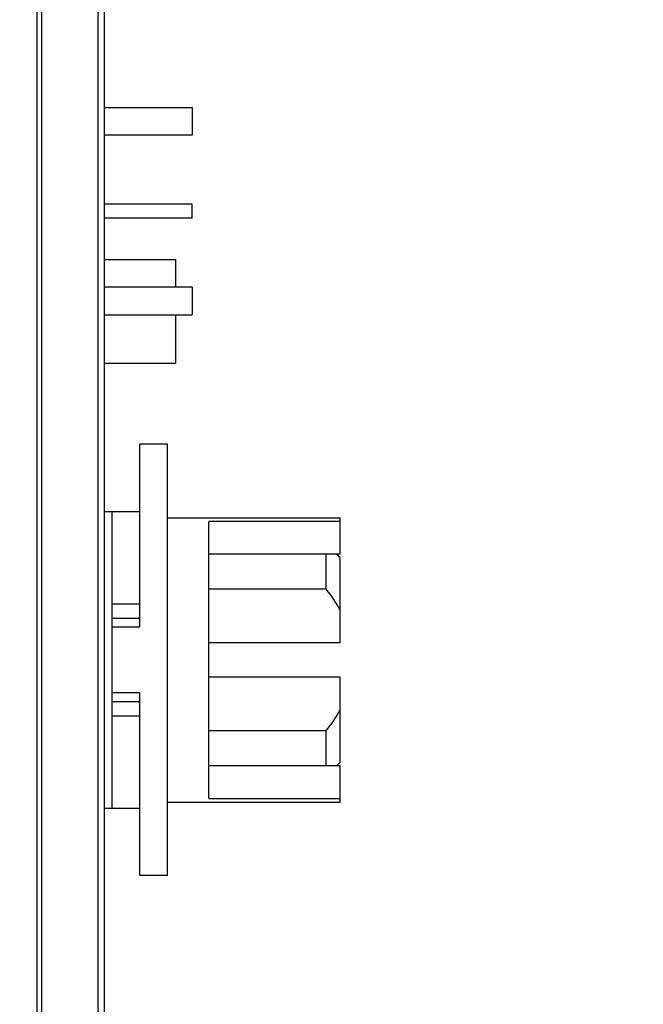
# Model space of a CAD drawing. Header units: inches. Extents: x 0.2 to 16.8, y 0.2 to 10.8.
# Tile 20 of 42: x 9.1 to 10, y 4.5 to 5.9. Entities that reach past the tile are written whole.
import ezdxf

# ---------------------------------------------------------------- set-up
doc = ezdxf.new("R2010")
doc.units = ezdxf.units.IN
doc.header["$LTSCALE"] = 0.935
doc.header["$MEASUREMENT"] = 0
doc.layers.get('0').update_dxf_attribs({"linetype": 'CONTINUOUS'})
doc.layers.add('DIMENSIONS', color=7, linetype='CONTINUOUS')
doc.styles.get("Standard").update_dxf_attribs({"font": 'txt', "width": 0.8})
doc.dimstyles.new('DIMSTYLE_2', dxfattribs={"dimtxt": 0.125, "dimasz": 0.18, "dimexe": 0.18, "dimexo": 0.0625, "dimgap": 0.09, "dimtad": 0, "dimtih": 1, "dimtoh": 1, "dimdec": 3, "dimzin": 4, "dimdsep": 46, "dimtxsty": 'STANDARD', "dimblk": '_FILLED', "dimblk1": '_FILLED', "dimblk2": '_FILLED', "dimcen": 0.09, "dimadec": 0, "dimazin": 0, "dimtp": 0.01, "dimtm": 0.01, "dimtfac": 1, "dimtdec": 3, "dimtofl": 0, "dimtmove": 0, "dimatfit": 3, "dimldrblk": '_FILLED', "dimfxl": 1, "dimtolj": 1, "dimtzin": 4, "dimarcsym": 0})

# ---------------------------------------------------------------- blocks, each defined once
blk = doc.blocks.new('_FILLED')
at = {"color": 0, "linetype": 'BYBLOCK'}
blk.add_solid([(0, 0), (-1, 0.1736), (-1, -0.1736)], dxfattribs=at)
blk = doc.blocks.new('*D19')
at = {"layer": 'DIMENSIONS', "color": 2, "linetype": 'CONTINUOUS'}
for p, q in [((9.0817, 8.1964), (10.9517, 8.1964)), ((10.8267, 8.1964), (10.8267, 5.788)), ((10.8267, 3.1295), (10.8267, 5.538)), ((9.0817, 3.1295), (10.9517, 3.1295))]:
    blk.add_line(p, q, dxfattribs=at)
at = {"layer": 'DIMENSIONS', "color": 2, "linetype": 'CONTINUOUS', "xscale": 0.18, "yscale": 0.18, "zscale": 0.18}
for p, rotation in [((10.8267, 8.1964), 90), ((10.8267, 3.1295), 270)]:
    blk.add_blockref('_FILLED', p, dxfattribs=dict(at, rotation=rotation))
at = {"layer": 'DIMENSIONS', "color": 2, "linetype": 'CONTINUOUS', "insert": (10.8267, 5.7255), "char_height": 0.125, "width": 1.325, "attachment_point": 2, "line_spacing_factor": 0.9}
blk.add_mtext('5.067{\\Ftxt.shx;\\W1.000000;\\H0.125000; }[128.7]', dxfattribs=at)

msp = doc.modelspace()

# ---------------------------------------------------------------- linework, layer by layer
at = {"color": 9, "linetype": 'CONTINUOUS'}
for p, q in [((9.1069, 3.6634), (9.1069, 7.6634)), ((9.1132, 7.6634), (9.1132, 3.6634)), ((9.1951, 3.6634), (9.1951, 7.6634)), ((9.2556, 5.0692), (9.2156, 5.0692)), ((9.2156, 4.9076), (9.2556, 4.9076))]:
    msp.add_line(p, q, dxfattribs=at)
at = {"color": 7, "linetype": 'CONTINUOUS'}
for p, q in [((9.204, 7.6634), (9.204, 3.6634)), ((9.204, 5.7883), (9.3314, 5.7883)), ((9.3314, 5.7883), (9.3314, 5.7483)), ((9.3314, 5.7483), (9.204, 5.7483)), ((9.3314, 5.6483), (9.204, 5.6483)), ((9.3314, 5.6283), (9.3314, 5.6483)), ((9.3314, 5.6283), (9.204, 5.6283)), ((9.204, 5.5683), (9.3075, 5.5683)), ((9.3075, 5.5682), (9.3075, 5.5284)), ((9.3314, 5.5283), (9.204, 5.5283)), ((9.3314, 5.5283), (9.3314, 5.4883)), ((9.204, 5.4883), (9.3314, 5.4883)), ((9.3075, 5.4884), (9.3075, 5.4183)), ((9.204, 5.4183), (9.3075, 5.4183)), ((9.2956, 5.3009), (9.2556, 5.3009)), ((9.2556, 5.0362), (9.2556, 5.3009)), ((9.2956, 4.6759), (9.2956, 5.3009)), ((9.204, 5.2034), (9.2556, 5.2034)), ((9.2156, 4.7734), (9.2156, 5.2034)), ((9.2956, 5.1944), (9.5456, 5.1944)), ((9.5456, 5.1414), (9.5456, 5.1944)), ((9.5456, 5.189), (9.3556, 5.189)), ((9.3556, 4.7878), (9.3556, 5.189)), ((9.5456, 5.1414), (9.3556, 5.1414)), ((9.5256, 5.0907), (9.5256, 5.1414)), ((9.5456, 5.0134), (9.5456, 5.1367)), ((9.5256, 5.0907), (9.3556, 5.0907)), ((9.2156, 5.0489), (9.2556, 5.0489)), ((9.2156, 5.0362), (9.2556, 5.0362)), ((9.3556, 5.0134), (9.5456, 5.0134)), ((9.5456, 4.9634), (9.3556, 4.9634)), ((9.5456, 4.8401), (9.5456, 4.9634)), ((9.2556, 4.9406), (9.2156, 4.9406)), ((9.2556, 4.6759), (9.2556, 4.9406)), ((9.2556, 4.9279), (9.2156, 4.9279)), ((9.3556, 4.8861), (9.5256, 4.8861)), ((9.5256, 4.8355), (9.5256, 4.8861)), ((9.3556, 4.8355), (9.5456, 4.8355)), ((9.5456, 4.7824), (9.5456, 4.8355)), ((9.2956, 4.7824), (9.5456, 4.7824)), ((9.3556, 4.7878), (9.5456, 4.7878)), ((9.2556, 4.7734), (9.204, 4.7734)), ((9.2956, 4.6759), (9.2556, 4.6759))]:
    msp.add_line(p, q, dxfattribs=at)
for major_axis, start_param, end_param in [((0, 0.206), -0.767187, -0.733865), ((0, 0.16), -1.105633, -0.876881), ((0, 0.16), -2.264705, -2.035952), ((0, 0.206), 3.875483, 3.908865)]:
    msp.add_ellipse((9.4026, 4.9884), major_axis=major_axis, ratio=1, start_param=start_param, end_param=end_param, dxfattribs=at)

# ---------------------------------------------------------------- dimensions: what is measured, and where the dimension line sits
at = {"layer": 'DIMENSIONS', "color": 2, "linetype": 'CONTINUOUS'}
dim = msp.add_linear_dim(base=(10.8267, 3.1295), p1=(9.0817, 8.1964), p2=(9.0817, 3.1295), angle=270, dimstyle='DIMSTYLE_2', dxfattribs=at)
dim.commit()
dim.dimension.update_dxf_attribs({"geometry": '*D19', "text_midpoint": (10.6767, 5.663), "dimtype": 160})

doc.saveas('drawing.dxf')
